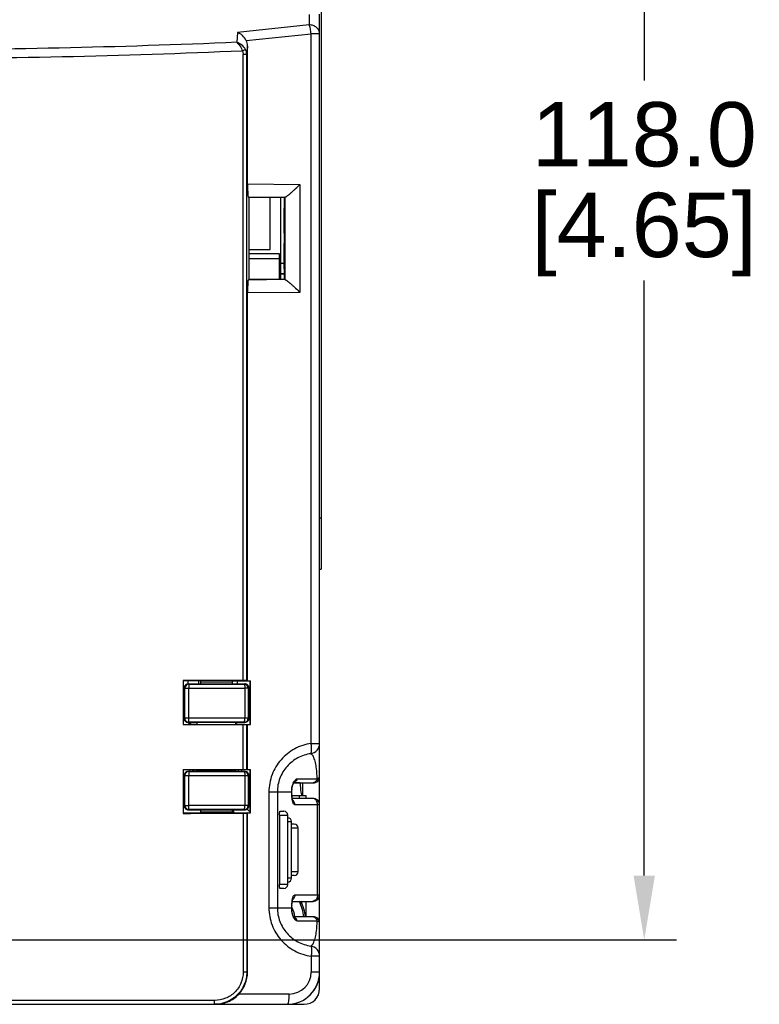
# Model space of a CAD drawing. Header units: inches. Extents: x 0 to 559, y 0 to 432.
# Tile 12 of 23: x 222 to 280, y 231 to 308. Entities that reach past the tile are written whole.
import ezdxf

# ---------------------------------------------------------------- set-up
doc = ezdxf.new("R2010")
doc.units = ezdxf.units.IN
doc.header["$LTSCALE"] = 10
doc.header["$MEASUREMENT"] = 0
doc.layers.add('DIMENSIONS', color=140, linetype='Continuous')
doc.styles.add('TEXTSTYLE_1', font='arial.ttf')
doc.dimstyles.get("Standard").update_dxf_attribs({"dimtxt": 5, "dimasz": 5, "dimexe": 2.5, "dimexo": 3.5, "dimgap": 1, "dimtad": 0, "dimtih": 1, "dimtoh": 1, "dimdec": 1, "dimzin": 0, "dimdsep": 46, "dimtxsty": 'Standard', "dimcen": 0, "dimadec": 0, "dimazin": 0, "dimtfac": 1, "dimtdec": 1, "dimtofl": 0, "dimtmove": 0, "dimatfit": 3, "dimfxl": 0, "dimtolj": 1, "dimtzin": 0, "dimarcsym": 0})

# ---------------------------------------------------------------- blocks, each defined once
blk = doc.blocks.new('*D14')
at = {"layer": 'DEFPOINTS', "color": 0}
for p in [(239.548, 372.686), (239.548, 357.965), (183.548, 239.965)]:
    blk.add_point(p, dxfattribs=at)
at = {"layer": 'DIMENSIONS', "color": 0, "lineweight": -2}
for p, q in [((183.548, 243.465), (183.548, 375.186)), ((239.548, 361.465), (239.548, 375.186)), ((188.548, 372.686), (202.273, 372.686)), ((234.548, 372.686), (220.822, 372.686))]:
    blk.add_line(p, q, dxfattribs=at)
at = {"layer": 'DIMENSIONS', "color": 0}
for points in [[(188.548, 373.52), (188.548, 371.853), (183.548, 372.686)], [(234.548, 373.52), (234.548, 371.853), (239.548, 372.686)]]:
    blk.add_solid(points, dxfattribs=at)
at = {"layer": 'DIMENSIONS', "color": 0, "char_height": 5, "attachment_point": 5, "style": 'TEXTSTYLE_1'}
for s, insert in [('\\A1;56.0', (211.548, 376.239)), ('\\A1;[2.20]', (211.548, 368.482))]:
    blk.add_mtext(s, dxfattribs=dict(at, insert=insert))
blk = doc.blocks.new('*D15')
at = {"layer": 'DEFPOINTS', "color": 0}
for p in [(243.397, 354.115), (187.397, 236.115), (270.757, 236.115)]:
    blk.add_point(p, dxfattribs=at)
at = {"layer": 'DIMENSIONS', "color": 0, "lineweight": -2}
for p, q in [((246.897, 354.115), (273.257, 354.115)), ((270.757, 349.115), (270.757, 302.872)), ((270.757, 241.115), (270.757, 287.358)), ((190.897, 236.115), (273.257, 236.115))]:
    blk.add_line(p, q, dxfattribs=at)
at = {"layer": 'DIMENSIONS', "color": 0}
for points in [[(269.924, 349.115), (271.59, 349.115), (270.757, 354.115)], [(269.924, 241.115), (271.59, 241.115), (270.757, 236.115)]]:
    blk.add_solid(points, dxfattribs=at)
at = {"layer": 'DIMENSIONS', "color": 0, "char_height": 5, "attachment_point": 5, "style": 'TEXTSTYLE_1'}
for s, insert in [('\\A1;118.0', (270.757, 298.668)), ('\\A1;[4.65]', (270.757, 290.911))]:
    blk.add_mtext(s, dxfattribs=dict(at, insert=insert))

msp = doc.modelspace()

# ---------------------------------------------------------------- linework, layer by layer
for p, q in [((245.673, 339.915), (245.673, 264.915)), ((244.748, 308.015), (244.748, 307.2)), ((245.548, 248.815), (245.548, 308.044)), ((244.748, 307.2), (239.185, 306.616)), ((239.185, 306.616), (239.116, 305.85)), ((239.856, 305.978), (244.891, 306.507)), ((244.891, 251.378), (244.891, 306.507)), ((245.548, 306.507), (244.891, 306.507)), ((239.951, 305.558), (239.892, 304.904)), ((239.951, 294.847), (239.951, 305.558)), ((239.615, 256.268), (239.615, 304.904)), ((239.892, 304.904), (239.615, 304.904)), ((239.892, 256.263), (239.892, 304.904)), ((239.951, 294.847), (244.02, 294.808)), ((244.02, 294.808), (244.02, 286.422)), ((240.002, 293.846), (242.867, 293.819)), ((240.002, 293.846), (240.048, 293.8)), ((242.807, 293.77), (240.048, 293.8)), ((240.048, 293.8), (240.048, 287.43)), ((241.698, 289.765), (241.698, 293.782)), ((242.548, 287.458), (242.548, 293.773)), ((242.798, 293.765), (242.807, 293.77)), ((242.798, 293.765), (242.798, 292.965)), ((242.842, 293.81), (242.807, 293.774)), ((242.842, 293.81), (242.842, 287.421)), ((242.798, 292.965), (242.807, 292.965)), ((242.807, 291.015), (242.807, 292.965)), ((242.798, 291.015), (242.807, 291.015)), ((242.798, 291.015), (242.798, 290.215)), ((242.798, 290.215), (242.807, 290.215)), ((242.807, 288.265), (242.807, 290.215)), ((240.048, 289.765), (241.698, 289.765)), ((240.048, 289.455), (242.398, 289.455)), ((242.398, 289.455), (242.398, 287.456)), ((240.048, 289.055), (242.398, 289.055)), ((242.548, 288.695), (242.807, 288.695)), ((242.807, 288.677), (242.548, 288.677)), ((242.548, 287.874), (242.798, 287.874)), ((242.798, 287.855), (242.548, 287.855)), ((242.798, 288.265), (242.807, 288.265)), ((242.798, 288.265), (242.798, 287.465)), ((240.002, 287.384), (240.048, 287.43)), ((242.867, 287.412), (240.002, 287.384)), ((242.807, 287.461), (240.048, 287.43)), ((242.798, 287.465), (242.807, 287.465)), ((242.842, 287.421), (242.807, 287.461)), ((244.02, 286.422), (239.951, 286.383)), ((239.951, 256.244), (239.951, 286.383)), ((245.548, 268.915), (245.673, 268.915)), ((245.548, 264.915), (245.673, 264.915)), ((234.948, 256.274), (234.948, 252.865)), ((239.951, 256.244), (239.892, 256.263)), ((236.298, 256.234), (234.948, 256.236)), ((235.048, 255.715), (235.088, 255.675)), ((235.048, 253.316), (235.048, 255.715)), ((235.088, 255.675), (235.408, 255.675)), ((235.088, 253.335), (235.088, 255.675)), ((235.313, 256.015), (235.348, 256.015)), ((235.348, 256.015), (239.748, 256.015)), ((235.348, 256.015), (235.388, 255.974)), ((235.408, 253.335), (235.408, 255.675)), ((236.174, 256.015), (236.174, 256.234)), ((236.298, 256.234), (236.298, 256.015)), ((236.298, 256.165), (238.798, 256.165)), ((238.798, 256.015), (238.798, 256.231)), ((240.13, 256.229), (238.798, 256.231)), ((239.712, 255.98), (239.748, 256.015)), ((240.012, 255.68), (239.735, 255.68)), ((239.735, 255.68), (239.735, 253.335)), ((239.951, 256.244), (240.18, 256.243)), ((240.012, 255.68), (240.048, 255.715)), ((240.012, 255.68), (240.012, 253.335)), ((240.048, 255.715), (240.048, 253.313)), ((240.13, 256.229), (240.148, 256.211)), ((240.18, 256.243), (240.148, 256.211)), ((240.148, 252.865), (240.148, 256.211)), ((240.18, 252.865), (240.18, 256.243)), ((234.948, 254.715), (235.048, 254.715)), ((235.048, 253.515), (234.948, 253.515)), ((235.048, 253.315), (235.088, 253.335)), ((235.048, 253.316), (235.048, 253.315)), ((240.012, 253.335), (235.088, 253.335)), ((240.039, 253.322), (240.012, 253.335)), ((240.048, 253.318), (240.039, 253.322)), ((234.948, 252.865), (240.18, 252.865)), ((235.348, 253.015), (235.389, 253.035)), ((235.348, 253.015), (236.048, 253.015)), ((239.712, 253.035), (235.389, 253.035)), ((236.048, 252.865), (236.048, 253.015)), ((239.044, 253.015), (236.048, 253.015)), ((239.044, 253.015), (239.749, 253.017)), ((239.044, 252.865), (239.044, 253.015)), ((239.048, 253.015), (239.746, 253.013)), ((239.615, 249.365), (239.615, 252.865)), ((239.731, 253.026), (239.712, 253.035)), ((239.74, 253.022), (239.731, 253.026)), ((239.749, 253.017), (239.74, 253.022)), ((239.892, 249.365), (239.892, 252.865)), ((239.951, 249.365), (239.951, 252.865)), ((244.891, 251.378), (245.548, 251.378)), ((234.948, 249.365), (240.18, 249.365)), ((234.948, 249.365), (234.948, 245.95)), ((235.459, 249.365), (235.488, 249.215)), ((235.987, 249.215), (236.016, 249.365)), ((236.048, 249.215), (236.048, 249.365)), ((239.044, 249.215), (239.044, 249.365)), ((240.148, 246.013), (240.148, 249.365)), ((240.18, 245.981), (240.18, 249.365)), ((234.948, 248.715), (235.048, 248.715)), ((235.048, 248.915), (235.048, 246.515)), ((235.048, 248.915), (235.088, 248.895)), ((235.048, 248.915), (235.048, 248.915)), ((235.088, 248.895), (240.012, 248.895)), ((235.088, 246.556), (235.088, 248.895)), ((235.348, 249.215), (236.048, 249.215)), ((235.348, 249.215), (235.389, 249.195)), ((235.389, 249.195), (239.712, 249.195)), ((235.408, 246.556), (235.408, 248.895)), ((239.044, 249.215), (236.048, 249.215)), ((239.044, 249.215), (239.746, 249.217)), ((239.749, 249.213), (239.048, 249.215)), ((239.712, 249.195), (239.748, 249.213)), ((239.735, 248.895), (239.735, 246.551)), ((239.748, 249.213), (239.749, 249.213)), ((240.012, 248.895), (240.048, 248.913)), ((240.012, 248.895), (240.012, 246.551)), ((240.048, 248.918), (240.048, 246.515)), ((243.816, 248.644), (245.371, 248.644)), ((245.548, 246.615), (245.548, 248.815)), ((240.048, 248.062), (240.148, 248.062)), ((244.048, 248.315), (243.54, 248.315)), ((243.54, 248.315), (245.048, 248.315)), ((244.248, 247.315), (244.248, 248.315)), ((235.048, 247.515), (234.948, 247.515)), ((234.948, 247.415), (235.048, 247.415)), ((240.148, 247.737), (240.048, 247.737)), ((240.148, 247.567), (240.048, 247.567)), ((240.048, 247.415), (240.148, 247.415)), ((241.612, 247.615), (243.375, 247.615)), ((241.612, 247.615), (241.612, 238.615)), ((242.269, 247.615), (242.269, 238.615)), ((243.375, 247.615), (243.386, 247.625)), ((243.386, 247.706), (243.395, 247.824)), ((243.386, 247.625), (243.386, 247.706)), ((244.498, 247.315), (243.403, 247.315)), ((245.048, 247.115), (243.429, 247.115)), ((243.998, 247.115), (243.998, 247.315)), ((244.498, 247.115), (244.498, 247.315)), ((235.088, 246.556), (235.048, 246.515)), ((235.088, 246.556), (235.408, 246.556)), ((240.012, 246.551), (239.735, 246.551)), ((240.048, 246.515), (240.012, 246.551)), ((245.548, 246.615), (243.627, 246.615)), ((245.395, 239.615), (245.395, 246.615)), ((245.548, 239.615), (245.548, 246.615)), ((234.948, 245.989), (236.298, 245.99)), ((235.388, 246.256), (235.348, 246.215)), ((235.348, 246.215), (239.748, 246.215)), ((236.298, 246.215), (236.298, 245.99)), ((236.298, 246.059), (238.798, 246.059)), ((238.798, 245.993), (238.798, 246.215)), ((238.898, 246.115), (238.798, 246.115)), ((238.798, 245.993), (240.13, 245.995)), ((238.898, 245.993), (238.898, 246.115)), ((239.615, 245.956), (239.615, 233.615)), ((239.748, 246.215), (239.712, 246.251)), ((239.951, 245.981), (239.892, 245.961)), ((239.892, 245.961), (239.892, 233.615)), ((239.951, 233.615), (239.951, 245.981)), ((239.951, 245.981), (240.18, 245.981)), ((240.148, 246.013), (240.13, 245.995)), ((240.148, 246.013), (240.18, 245.981)), ((242.443, 245.815), (243.074, 245.815)), ((242.443, 245.815), (242.443, 240.415)), ((242.458, 246.115), (242.774, 246.115)), ((243.074, 240.415), (243.074, 245.815)), ((243.074, 245.315), (243.36, 245.315)), ((243.36, 240.915), (243.36, 245.315)), ((243.577, 245.115), (243.36, 245.115)), ((243.36, 244.815), (243.877, 244.815)), ((243.877, 241.415), (243.877, 244.815)), ((243.877, 241.415), (243.36, 241.415)), ((243.577, 241.115), (243.36, 241.115)), ((243.074, 240.415), (242.443, 240.415)), ((243.36, 240.915), (243.074, 240.915)), ((242.774, 240.115), (242.458, 240.115)), ((243.627, 239.615), (245.548, 239.615)), ((245.548, 237.415), (245.548, 239.615)), ((243.391, 238.756), (243.398, 238.862)), ((243.429, 239.115), (245.048, 239.115)), ((244.099, 239.109), (244.1, 239.115)), ((244.171, 238.915), (244.187, 238.915)), ((244.498, 237.915), (244.498, 239.115)), ((241.612, 238.615), (243.375, 238.615)), ((243.375, 238.615), (243.386, 238.606)), ((245.048, 237.915), (243.54, 237.915)), ((245.371, 237.587), (243.816, 237.587)), ((245.548, 233.615), (245.548, 237.415)), ((245.548, 234.852), (244.891, 234.852)), ((244.891, 234.852), (244.891, 233.615)), ((239.951, 233.615), (239.615, 233.615)), ((245.548, 233.615), (244.891, 233.615)), ((245.548, 232.315), (245.548, 233.615)), ((243.191, 231.915), (239.277, 231.915)), ((180.048, 231.115), (243.048, 231.115)), ((237.401, 231.415), (185.694, 231.415)), ((243.048, 231.115), (244.348, 231.115))]:
    msp.add_line(p, q)
for points in [[(243.395, 247.824), (243.411, 247.939), (243.435, 248.045), (243.463, 248.14), (243.495, 248.222), (243.526, 248.289), (243.554, 248.339), (243.574, 248.37)], [(243.399, 247.352), (243.392, 247.456), (243.387, 247.567), (243.386, 247.625)], [(243.471, 246.947), (243.471, 246.947), (243.465, 246.962), (243.456, 246.993), (243.444, 247.039), (243.431, 247.1), (243.419, 247.173), (243.409, 247.258), (243.399, 247.352)], [(243.386, 238.606), (243.387, 238.643), (243.391, 238.756)], [(243.398, 238.862), (243.407, 238.958), (243.418, 239.045), (243.43, 239.121), (243.442, 239.185), (243.454, 239.234), (243.465, 239.267)], [(243.397, 238.388), (243.387, 238.506), (243.386, 238.606)], [(243.499, 237.998), (243.468, 238.077), (243.439, 238.17), (243.415, 238.275), (243.397, 238.388)], [(243.59, 237.841), (243.59, 237.841), (243.578, 237.855), (243.557, 237.886), (243.53, 237.934), (243.499, 237.998)]]:
    msp.add_lwpolyline(points)
for centre, radius, start, end in [((235.348, 255.715), 0.3, 89.99651, 180.00349), ((235.389, 255.674), 0.3, 90.02098, 179.97902), ((248.881, 256.514), 13.577, 181.17592, 182.10436), ((225.616, 256.514), 13.576, 357.89556, 358.80414), ((239.712, 255.68), 0.3, 0.02098, 89.97902), ((239.748, 255.715), 0.3, 359.99653, 90.00347), ((237.248, 256.515), 3.232, 330.09251, 333.87279), ((237.248, 256.515), 3.4, 325.49205, 328.5826), ((237.248, 256.515), 4, 234.87774, 237.63208), ((235.348, 253.315), 0.3, 179.99467, 269.97017), ((235.348, 253.316), 0.3, 180.01215, 243.41332), ((235.388, 253.335), 0.3, 180.00701, 270.01851), ((239.712, 253.335), 0.3, 270.05244, 359.99301), ((237.248, 256.515), 4, 314.43846, 316.49451), ((237.248, 256.515), 4, 240.93863, 245.89178), ((237.248, 256.515), 4, 296.70103, 298.95521), ((239.747, 253.313), 0.3, 269.84629, 270.42979), ((244.748, 251.378), 0.8, 278.01765, 0.00056), ((225.224, 247.931), 10.568, 6.97881, 7.79886), ((252.277, 246.682), 16.709, 170.7609, 171.28164), ((235.348, 248.915), 0.3, 89.98417, 179.99777), ((235.348, 248.915), 0.3, 116.58673, 180.00521), ((235.388, 248.895), 0.3, 89.9815, 179.99298), ((240.599, 249.539), 1.127, 195.9894, 196.63553), ((239.712, 248.895), 0.3, 0.00699, 89.94756), ((239.747, 248.917), 0.3, 89.57021, 90.15371), ((239.894, 249.122), 0.558, 286.0237, 297.077), ((245.048, 248.815), 0.5, 269.99924, 0.00117), ((245.067, 247.652), 1.692, 173.47355, 177.36382), ((243.361, 248.79), 0.475, 282.0798, 296.45784), ((244.814, 247.718), 1.429, 156.41141, 160.95785), ((244.981, 248.66), 0.345, 270.0643, 280.99999), ((245.057, 247.651), 1.682, 177.33202, 181.22155), ((248.544, 247.711), 5.17, 181.0583, 182.86086), ((244.99, 246.787), 0.328, 80.03536, 89.94971), ((245.048, 246.615), 0.5, 0, 90), ((235.348, 246.515), 0.3, 179.99651, 270.00349), ((235.389, 246.556), 0.3, 180.02098, 269.97902), ((239.712, 246.551), 0.3, 270.02098, 359.97902), ((239.748, 246.515), 0.3, 269.99653, 0.00347), ((238.748, 244.515), 2.4, 54.30685, 57.19454), ((238.748, 244.515), 2.1, 48.17771, 56.38556), ((242.774, 245.815), 0.3, 0, 90), ((243.06, 245.315), 0.3, 0, 87.34863), ((243.577, 244.815), 0.3, 0, 90), ((243.577, 241.415), 0.3, 270, 0), ((242.774, 240.415), 0.3, 270, 0), ((243.06, 240.915), 0.3, 272.65168, 0), ((245.048, 239.615), 0.5, 270, 0), ((248.54, 238.52), 5.165, 177.13674, 178.94269), ((241.048, 237.615), 3.383, 22.60119, 26.0789), ((244.997, 239.548), 0.999, 205.66702, 206.07659), ((241.048, 237.615), 3.398, 22.49587, 26.07661), ((241.071, 237.615), 3.386, 5.08341, 26.29861), ((244.99, 239.443), 0.328, 270.05029, 279.96461), ((245.066, 238.579), 1.691, 178.78185, 186.66486), ((241.448, 237.615), 2.2, 7.84282, 28.11382), ((243.361, 237.44), 0.475, 63.48632, 77.92263), ((244.981, 237.57), 0.345, 79.00072, 89.93727), ((245.048, 237.415), 0.5, 359.99883, 89.99952), ((244.748, 234.852), 0.8, 359.99965, 81.98233), ((243.048, 233.615), 2.5, 270, 0), ((243.191, 233.615), 1.7, 270.00045, 359.99955), ((243.048, 233.615), 2.5, 309.72199, 0), ((244.348, 232.315), 1.2, 270, 0), ((243.048, 233.615), 2.5, 270, 276.20464)]:
    msp.add_arc(centre, radius, start, end)
for centre, major_axis, ratio, start_param, end_param in [((239.142, 305.449), (0.324, 0.89), 0.832898, -1.159088, -0.670948), ((240.005, 294.845), (0, 1), 0.053777, 1.568573, 3.087855), ((243.841, 293.807), (1, 0), 0.052408, 2.910225, 3.089233), ((240.005, 286.386), (0, 1), 0.053777, 0.053738, 1.57302), ((243.841, 287.424), (1, 0), 0.052408, -3.089233, -2.910225), ((211.548, 249.829), (370, 0), 0.017455, 1.494867, 1.507511), ((239.592, 256.263), (0.3, 0), 0.017455, 0.05236, 1.494867), ((244.202, 248.315), (0, 1), 0.153846, -4.712389, -3.141593), ((211.548, 252.396), (370, 0), 0.017455, -1.507511, -1.494867), ((239.592, 245.961), (0.3, 0), 0.017455, -1.494867, -0.05236), ((241.048, 237.606), (0, 3.285), 0.999996, -1.47638, -1.093183), ((237.423, 233.615), (2.528, 0), 0.989114, -0.747763, 0)]:
    msp.add_ellipse(centre, major_axis=major_axis, ratio=ratio, start_param=start_param, end_param=end_param)
for points, knots in [([(244.891, 306.507), (244.877, 306.641), (244.85, 306.832), (244.796, 307.062), (244.765, 307.159), (244.748, 307.2)], [0, 0, 0, 0, 0.571905, 0.812054, 1, 1, 1, 1]), ([(245.548, 306.507), (245.548, 306.597), (245.504, 306.785), (245.321, 307.015), (245.057, 307.165), (244.851, 307.2), (244.748, 307.2)], [0, 0, 0, 0, 0.233241, 0.4766, 0.733637, 1, 1, 1, 1]), ([(239.856, 305.978), (239.783, 306.126), (239.586, 306.379), (239.322, 306.558), (239.185, 306.616)], [0, 0, 0, 0, 0.525356, 1, 1, 1, 1]), ([(239.116, 305.85), (229.933, 305.453), (216.14, 305.156), (197.756, 305.355), (188.568, 305.651), (183.98, 305.849)], [0, 0, 0, 0, 0.499986, 0.750167, 1, 1, 1, 1]), ([(239.116, 305.85), (239.214, 305.777), (239.392, 305.563), (239.509, 305.315), (239.554, 305.174)], [0, 0, 0, 0, 0.453142, 1, 1, 1, 1]), ([(239.791, 305.298), (239.719, 305.431), (239.52, 305.663), (239.253, 305.808), (239.116, 305.85)], [0, 0, 0, 0, 0.513372, 1, 1, 1, 1]), ([(239.791, 305.298), (239.763, 305.28), (239.683, 305.239), (239.604, 305.199), (239.554, 305.174)], [0, 0, 0, 0, 0.374555, 1, 1, 1, 1]), ([(239.554, 305.174), (230.225, 304.766), (216.212, 304.46), (197.537, 304.665), (188.202, 304.969), (183.541, 305.173)], [0, 0, 0, 0, 0.499987, 0.750174, 1, 1, 1, 1]), ([(242.867, 293.819), (242.879, 293.821), (242.905, 293.833), (242.971, 293.871), (243.073, 293.945), (243.21, 294.055), (243.364, 294.187), (243.526, 294.332), (243.747, 294.539), (243.911, 294.699), (244.02, 294.808)], [0, 0, 0, 0, 0.023139, 0.056711, 0.15006, 0.269018, 0.403827, 0.548021, 0.697327, 1, 1, 1, 1]), ([(242.867, 287.412), (242.879, 287.409), (242.905, 287.397), (242.971, 287.359), (243.073, 287.286), (243.21, 287.176), (243.364, 287.044), (243.526, 286.898), (243.747, 286.692), (243.911, 286.531), (244.02, 286.422)], [0, 0, 0, 0, 0.023139, 0.056711, 0.15006, 0.269018, 0.403827, 0.548021, 0.697327, 1, 1, 1, 1]), ([(235.388, 255.974), (235.749, 255.975), (237.19, 255.977), (238.631, 255.978), (239.712, 255.98)], [0, 0, 0, 0, 0.250076, 1, 1, 1, 1]), ([(235.388, 255.974), (235.389, 255.974), (235.391, 255.972), (235.392, 255.967), (235.394, 255.959), (235.396, 255.949), (235.398, 255.937), (235.4, 255.915), (235.402, 255.882), (235.405, 255.837), (235.406, 255.787), (235.408, 255.732), (235.408, 255.694), (235.408, 255.675)], [0, 0, 0, 0, 0.008517, 0.025444, 0.051067, 0.085324, 0.128008, 0.17882, 0.302904, 0.453024, 0.623526, 0.80826, 1, 1, 1, 1]), ([(235.408, 255.675), (235.768, 255.675), (237.211, 255.677), (238.653, 255.678), (239.735, 255.68)], [0, 0, 0, 0, 0.250076, 1, 1, 1, 1]), ([(239.712, 255.98), (239.713, 255.98), (239.715, 255.977), (239.718, 255.969), (239.722, 255.952), (239.725, 255.924), (239.729, 255.888), (239.731, 255.843), (239.734, 255.792), (239.735, 255.737), (239.735, 255.699), (239.735, 255.68)], [0, 0, 0, 0, 0.01024, 0.027308, 0.087236, 0.180778, 0.304663, 0.454452, 0.624551, 0.808774, 1, 1, 1, 1]), ([(235.389, 253.035), (235.389, 253.036), (235.391, 253.038), (235.393, 253.042), (235.394, 253.05), (235.396, 253.06), (235.398, 253.072), (235.4, 253.094), (235.402, 253.127), (235.405, 253.172), (235.406, 253.223), (235.408, 253.278), (235.408, 253.316), (235.408, 253.335)], [0, 0, 0, 0, 0.007962, 0.024281, 0.049369, 0.083192, 0.125553, 0.176155, 0.300144, 0.450568, 0.621695, 0.807287, 1, 1, 1, 1]), ([(239.712, 253.035), (239.713, 253.035), (239.716, 253.038), (239.718, 253.046), (239.722, 253.062), (239.726, 253.09), (239.729, 253.127), (239.732, 253.172), (239.734, 253.223), (239.735, 253.278), (239.735, 253.316), (239.735, 253.335)], [0, 0, 0, 0, 0.009816, 0.026279, 0.085233, 0.178235, 0.30201, 0.45208, 0.622778, 0.807829, 1, 1, 1, 1]), ([(240.048, 253.313), (240.048, 253.273), (240.032, 253.194), (239.965, 253.095), (239.865, 253.029), (239.788, 253.014), (239.749, 253.013)], [0, 0, 0, 0, 0.252915, 0.504049, 0.752803, 1, 1, 1, 1]), ([(240.048, 253.313), (240.047, 253.274), (240.03, 253.195), (239.963, 253.097), (239.864, 253.032), (239.787, 253.017), (239.749, 253.017)], [0, 0, 0, 0, 0.252936, 0.504084, 0.752851, 1, 1, 1, 1]), ([(244.891, 251.378), (244.447, 251.316), (243.572, 251.03), (242.493, 250.172), (241.778, 248.985), (241.612, 248.069), (241.612, 247.615)], [0, 0, 0, 0, 0.248244, 0.497605, 0.748334, 1, 1, 1, 1]), ([(244.859, 250.586), (244.869, 250.587), (244.891, 250.61), (244.917, 250.691), (244.93, 250.853), (244.923, 251.095), (244.904, 251.279), (244.891, 251.378)], [0, 0, 0, 0, 0.038226, 0.101691, 0.316762, 0.630441, 1, 1, 1, 1]), ([(244.859, 250.586), (244.51, 250.537), (243.821, 250.313), (242.969, 249.638), (242.401, 248.701), (242.269, 247.976), (242.269, 247.615)], [0, 0, 0, 0, 0.247117, 0.496062, 0.747255, 1, 1, 1, 1]), ([(245.371, 248.644), (245.358, 248.908), (245.328, 249.326), (245.241, 249.88), (245.135, 250.247), (244.996, 250.483), (244.897, 250.566), (244.859, 250.586)], [0, 0, 0, 0, 0.385276, 0.608436, 0.815518, 0.937948, 1, 1, 1, 1]), ([(235.389, 249.195), (235.389, 249.195), (235.391, 249.193), (235.393, 249.188), (235.394, 249.181), (235.396, 249.171), (235.398, 249.158), (235.4, 249.136), (235.402, 249.104), (235.405, 249.059), (235.406, 249.008), (235.408, 248.953), (235.408, 248.914), (235.408, 248.895)], [0, 0, 0, 0, 0.007962, 0.024281, 0.049369, 0.083192, 0.125553, 0.176155, 0.300144, 0.450568, 0.621695, 0.807287, 1, 1, 1, 1]), ([(239.712, 249.195), (239.713, 249.195), (239.716, 249.193), (239.718, 249.185), (239.722, 249.168), (239.726, 249.141), (239.729, 249.104), (239.732, 249.059), (239.734, 249.008), (239.735, 248.953), (239.735, 248.914), (239.735, 248.895)], [0, 0, 0, 0, 0.009816, 0.026279, 0.085233, 0.178235, 0.30201, 0.45208, 0.622778, 0.807829, 1, 1, 1, 1]), ([(239.749, 249.217), (239.788, 249.217), (239.865, 249.201), (239.965, 249.135), (240.032, 249.036), (240.048, 248.957), (240.048, 248.918)], [0, 0, 0, 0, 0.247197, 0.495951, 0.747085, 1, 1, 1, 1]), ([(239.749, 249.213), (239.787, 249.213), (239.864, 249.198), (239.963, 249.133), (240.03, 249.035), (240.047, 248.957), (240.048, 248.918)], [0, 0, 0, 0, 0.247149, 0.495916, 0.747064, 1, 1, 1, 1]), ([(243.552, 248.388), (243.59, 248.457), (243.657, 248.56), (243.77, 248.644), (243.816, 248.644)], [0, 0, 0, 0, 0.626775, 1, 1, 1, 1]), ([(243.816, 248.644), (243.795, 248.584), (243.731, 248.472), (243.629, 248.393), (243.573, 248.365)], [0, 0, 0, 0, 0.50322, 1, 1, 1, 1]), ([(245.371, 248.644), (245.366, 248.628), (245.345, 248.567), (245.313, 248.51), (245.283, 248.472)], [0, 0, 0, 0, 0.254996, 1, 1, 1, 1]), ([(245.371, 248.644), (245.418, 248.665), (245.493, 248.704), (245.548, 248.782), (245.548, 248.815)], [0, 0, 0, 0, 0.612864, 1, 1, 1, 1]), ([(243.386, 247.844), (243.39, 247.874), (243.406, 247.99), (243.435, 248.103), (243.463, 248.184)], [0, 0, 0, 0, 0.264444, 1, 1, 1, 1]), ([(243.504, 248.29), (243.508, 248.299), (243.523, 248.332), (243.539, 248.365), (243.552, 248.388)], [0, 0, 0, 0, 0.260796, 1, 1, 1, 1]), ([(245.283, 248.472), (245.253, 248.434), (245.182, 248.367), (245.092, 248.33), (245.047, 248.322)], [0, 0, 0, 0, 0.513264, 1, 1, 1, 1]), ([(243.406, 247.154), (243.403, 247.178), (243.392, 247.277), (243.385, 247.377), (243.381, 247.453)], [0, 0, 0, 0, 0.238481, 1, 1, 1, 1]), ([(243.627, 246.615), (243.6, 246.615), (243.558, 246.644), (243.521, 246.7), (243.478, 246.792), (243.437, 246.945), (243.416, 247.079), (243.406, 247.154)], [0, 0, 0, 0, 0.129888, 0.220895, 0.334014, 0.627311, 1, 1, 1, 1]), ([(245.277, 246.969), (245.247, 247.005), (245.178, 247.068), (245.091, 247.103), (245.047, 247.11)], [0, 0, 0, 0, 0.514568, 1, 1, 1, 1]), ([(235.388, 246.256), (235.389, 246.256), (235.391, 246.259), (235.392, 246.263), (235.394, 246.271), (235.396, 246.281), (235.398, 246.294), (235.4, 246.316), (235.402, 246.348), (235.405, 246.393), (235.406, 246.444), (235.408, 246.499), (235.408, 246.537), (235.408, 246.556)], [0, 0, 0, 0, 0.008517, 0.025444, 0.051067, 0.085324, 0.128008, 0.17882, 0.302904, 0.453024, 0.623526, 0.80826, 1, 1, 1, 1]), ([(239.735, 246.551), (239.375, 246.551), (237.932, 246.553), (236.49, 246.555), (235.408, 246.556)], [0, 0, 0, 0, 0.249921, 1, 1, 1, 1]), ([(239.712, 246.251), (239.713, 246.251), (239.715, 246.253), (239.718, 246.261), (239.722, 246.278), (239.725, 246.306), (239.729, 246.343), (239.731, 246.388), (239.734, 246.438), (239.735, 246.493), (239.735, 246.531), (239.735, 246.551)], [0, 0, 0, 0, 0.01024, 0.027308, 0.087236, 0.180778, 0.304663, 0.454452, 0.624551, 0.808774, 1, 1, 1, 1]), ([(243.627, 246.615), (243.627, 246.687), (243.597, 246.83), (243.51, 246.949), (243.457, 246.996)], [0, 0, 0, 0, 0.502744, 1, 1, 1, 1]), ([(245.395, 246.615), (245.395, 246.648), (245.386, 246.773), (245.335, 246.896), (245.277, 246.969)], [0, 0, 0, 0, 0.259184, 1, 1, 1, 1]), ([(239.712, 246.251), (239.352, 246.251), (237.911, 246.253), (236.469, 246.255), (235.388, 246.256)], [0, 0, 0, 0, 0.249921, 1, 1, 1, 1]), ([(242.443, 245.815), (242.443, 245.853), (242.444, 245.909), (242.446, 245.98), (242.447, 246.025), (242.45, 246.061), (242.452, 246.09), (242.455, 246.104), (242.456, 246.115), (242.458, 246.115)], [0, 0, 0, 0, 0.381133, 0.553453, 0.704445, 0.828456, 0.92098, 0.978389, 1, 1, 1, 1]), ([(242.446, 240.249), (242.445, 240.261), (242.444, 240.317), (242.443, 240.372), (242.443, 240.415)], [0, 0, 0, 0, 0.230505, 1, 1, 1, 1]), ([(242.458, 240.115), (242.455, 240.115), (242.454, 240.133), (242.45, 240.154), (242.448, 240.198), (242.446, 240.23), (242.446, 240.249)], [0, 0, 0, 0, 0.072485, 0.270783, 0.586132, 1, 1, 1, 1]), ([(243.406, 239.077), (243.416, 239.152), (243.437, 239.285), (243.478, 239.439), (243.521, 239.531), (243.558, 239.587), (243.6, 239.615), (243.627, 239.615)], [0, 0, 0, 0, 0.372679, 0.665953, 0.779064, 0.870079, 1, 1, 1, 1]), ([(243.627, 239.615), (243.627, 239.544), (243.597, 239.4), (243.51, 239.281), (243.457, 239.235)], [0, 0, 0, 0, 0.502743, 1, 1, 1, 1]), ([(245.395, 239.615), (245.395, 239.583), (245.386, 239.457), (245.335, 239.334), (245.277, 239.262)], [0, 0, 0, 0, 0.259184, 1, 1, 1, 1]), ([(243.381, 238.778), (243.382, 238.804), (243.388, 238.904), (243.397, 239.004), (243.406, 239.077)], [0, 0, 0, 0, 0.260238, 1, 1, 1, 1]), ([(245.277, 239.262), (245.247, 239.225), (245.178, 239.162), (245.091, 239.128), (245.047, 239.12)], [0, 0, 0, 0, 0.514568, 1, 1, 1, 1]), ([(241.612, 238.615), (241.612, 238.161), (241.778, 237.246), (242.493, 236.059), (243.572, 235.2), (244.447, 234.915), (244.891, 234.852)], [0, 0, 0, 0, 0.251666, 0.502396, 0.751756, 1, 1, 1, 1]), ([(242.269, 238.615), (242.269, 238.255), (242.401, 237.53), (242.969, 236.592), (243.821, 235.918), (244.51, 235.693), (244.859, 235.645)], [0, 0, 0, 0, 0.252745, 0.503938, 0.752883, 1, 1, 1, 1]), ([(243.463, 238.045), (243.454, 238.071), (243.419, 238.181), (243.397, 238.295), (243.387, 238.383)], [0, 0, 0, 0, 0.234032, 1, 1, 1, 1]), ([(243.816, 237.587), (243.788, 237.587), (243.719, 237.62), (243.582, 237.764), (243.505, 237.924), (243.463, 238.045)], [0, 0, 0, 0, 0.143988, 0.355942, 1, 1, 1, 1]), ([(245.283, 237.759), (245.253, 237.797), (245.182, 237.863), (245.092, 237.9), (245.047, 237.909)], [0, 0, 0, 0, 0.513262, 1, 1, 1, 1]), ([(243.817, 237.587), (243.795, 237.646), (243.731, 237.758), (243.629, 237.837), (243.573, 237.865)], [0, 0, 0, 0, 0.503215, 1, 1, 1, 1]), ([(244.859, 235.645), (244.897, 235.665), (244.996, 235.748), (245.135, 235.983), (245.241, 236.351), (245.328, 236.905), (245.358, 237.322), (245.371, 237.587)], [0, 0, 0, 0, 0.062067, 0.184575, 0.391964, 0.614757, 1, 1, 1, 1]), ([(245.371, 237.587), (245.366, 237.602), (245.345, 237.663), (245.313, 237.721), (245.283, 237.759)], [0, 0, 0, 0, 0.254997, 1, 1, 1, 1]), ([(245.548, 237.415), (245.548, 237.448), (245.493, 237.526), (245.418, 237.565), (245.371, 237.587)], [0, 0, 0, 0, 0.387125, 1, 1, 1, 1]), ([(244.859, 235.645), (244.869, 235.643), (244.891, 235.621), (244.917, 235.54), (244.93, 235.378), (244.923, 235.136), (244.904, 234.951), (244.891, 234.852)], [0, 0, 0, 0, 0.038231, 0.101694, 0.316764, 0.630442, 1, 1, 1, 1]), ([(239.892, 233.615), (239.891, 233.289), (239.76, 232.63), (239.199, 231.799), (238.365, 231.245), (237.706, 231.115), (237.38, 231.115)], [0, 0, 0, 0, 0.250172, 0.500225, 0.750143, 1, 1, 1, 1]), ([(239.615, 233.615), (239.615, 233.328), (239.498, 232.747), (239.003, 232.016), (238.268, 231.529), (237.688, 231.415), (237.401, 231.415)], [0, 0, 0, 0, 0.250272, 0.500366, 0.750241, 1, 1, 1, 1]), ([(237.466, 231.115), (237.795, 231.115), (238.476, 231.257), (239.04, 231.663), (239.277, 231.915)], [0, 0, 0, 0, 0.487387, 1, 1, 1, 1]), ([(243.048, 231.115), (243.058, 231.115), (243.084, 231.135), (243.121, 231.214), (243.158, 231.376), (243.184, 231.624), (243.191, 231.813), (243.191, 231.915)], [0, 0, 0, 0, 0.038276, 0.101791, 0.317583, 0.631774, 1, 1, 1, 1]), ([(237.38, 231.115), (237.384, 231.115), (237.387, 231.135), (237.392, 231.159), (237.396, 231.209), (237.398, 231.244), (237.399, 231.265)], [0, 0, 0, 0, 0.076488, 0.275919, 0.590598, 1, 1, 1, 1]), ([(237.399, 231.265), (237.399, 231.277), (237.401, 231.327), (237.401, 231.377), (237.401, 231.415)], [0, 0, 0, 0, 0.235717, 1, 1, 1, 1])]:
    msp.add_open_spline(points, degree=3, knots=knots)
for points in [[(239.892, 304.904), (239.89, 305.039), (239.856, 305.178), (239.791, 305.298)], [(239.554, 305.174), (239.595, 305.091), (239.615, 304.996), (239.615, 304.904)], [(239.215, 249.365), (239.219, 249.313), (239.227, 249.263), (239.236, 249.216)], [(239.515, 249.229), (239.503, 249.27), (239.493, 249.316), (239.484, 249.365)], [(240.148, 248.996), (240.117, 248.961), (240.083, 248.933), (240.048, 248.912)]]:
    msp.add_open_spline(points, degree=3)

# ---------------------------------------------------------------- dimensions: what is measured, and where the dimension line sits
at = {"layer": 'DIMENSIONS'}
dim = msp.add_linear_dim(base=(239.548, 372.686), p1=(183.548, 239.965), p2=(239.548, 357.965), dimstyle='Standard', override={"dimpost": '\\X', "dimtxsty": 'TEXTSTYLE_1'}, dxfattribs=at)
dim.commit()
dim.dimension.update_dxf_attribs({"geometry": '*D14', "text_midpoint": (211.548, 372.686)})
dim = msp.add_linear_dim(base=(270.757, 236.115), p1=(243.397, 354.115), p2=(187.397, 236.115), angle=90, dimstyle='Standard', override={"dimpost": '\\X', "dimtxsty": 'TEXTSTYLE_1'}, dxfattribs=at)
dim.commit()
dim.dimension.update_dxf_attribs({"geometry": '*D15', "text_midpoint": (270.757, 295.115)})

doc.saveas('drawing.dxf')
